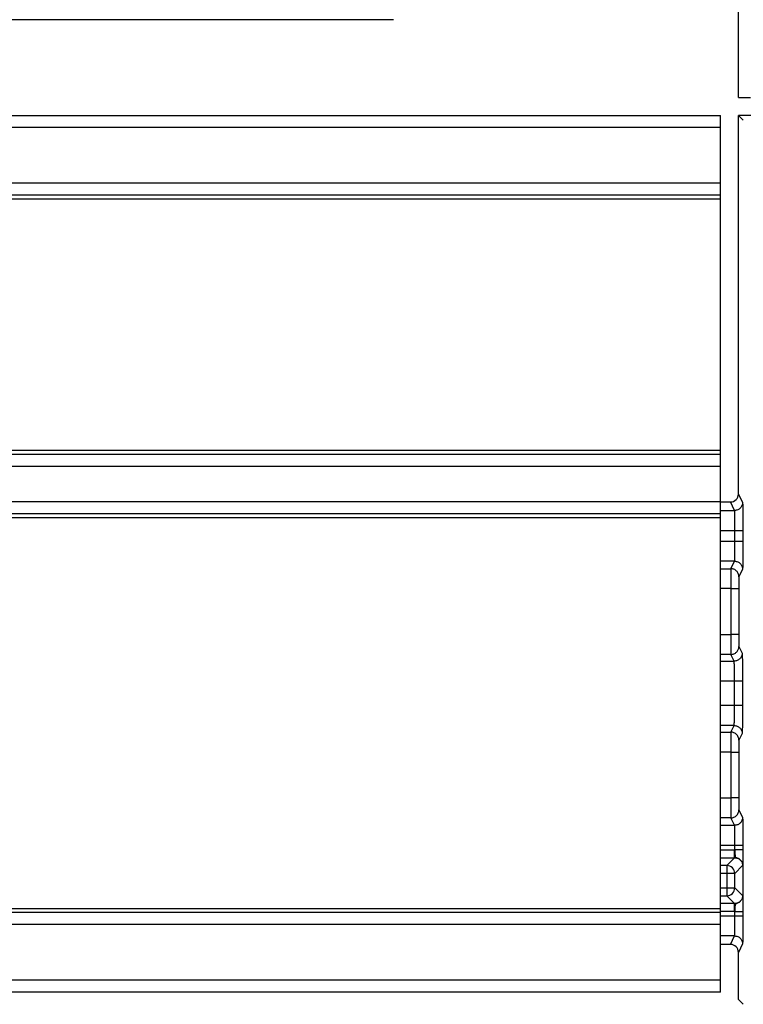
# Model space of a CAD drawing. Header units: millimetres. Extents: x 3270.998 to 3271.748, y 3280.937 to 3281.687.
# Tile 5 of 10: x 3271.707 to 3271.725, y 3280.938 to 3280.963. Entities that reach past the tile are written whole.
import ezdxf

# ---------------------------------------------------------------- set-up
doc = ezdxf.new("R2010")
doc.units = ezdxf.units.MM
doc.layers.add('SANINDUSA', color=3, linetype='Continuous')

msp = doc.modelspace()

# ---------------------------------------------------------------- linework, layer by layer
at = {"layer": 'SANINDUSA'}
for p, q in [((3271.725020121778, 3280.960756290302), (3271.725020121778, 3281.640756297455)), ((3271.716372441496, 3280.962706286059), (3271.699760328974, 3280.962706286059)), ((3271.725020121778, 3280.960756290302), (3271.725320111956, 3280.960756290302)), ((3271.044570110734, 3280.960306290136), (3271.72457010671, 3280.960306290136)), ((3271.72457010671, 3280.960006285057), (3271.72457010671, 3280.960306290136)), ((3271.725143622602, 3280.96018277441), (3271.725020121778, 3280.960306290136)), ((3271.734520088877, 3280.960306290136), (3271.725020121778, 3280.960306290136)), ((3271.725020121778, 3280.950806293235), (3271.725020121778, 3280.960306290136)), ((3271.044570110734, 3280.960006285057), (3271.72457010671, 3280.960006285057)), ((3271.72457010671, 3280.958606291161), (3271.72457010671, 3280.960006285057)), ((3271.72457010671, 3280.958606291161), (3271.044570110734, 3280.958606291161)), ((3271.72457010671, 3280.958306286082), (3271.72457010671, 3280.958606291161)), ((3271.72457010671, 3280.958306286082), (3271.044570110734, 3280.958306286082)), ((3271.72457010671, 3280.95820628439), (3271.72457010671, 3280.958306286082)), ((3271.72457010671, 3280.95820628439), (3271.044570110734, 3280.95820628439)), ((3271.72457010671, 3280.951906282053), (3271.72457010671, 3280.95820628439)), ((3271.044570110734, 3280.951906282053), (3271.72457010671, 3280.951906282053)), ((3271.72457010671, 3280.95180628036), (3271.72457010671, 3280.951906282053)), ((3271.044570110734, 3280.95180628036), (3271.72457010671, 3280.95180628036)), ((3271.72457010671, 3280.951506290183), (3271.72457010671, 3280.95180628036)), ((3271.044570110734, 3280.951506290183), (3271.72457010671, 3280.951506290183)), ((3271.72457010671, 3280.950606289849), (3271.72457010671, 3280.951506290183)), ((3271.725020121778, 3280.950806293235), (3271.725126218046, 3280.950594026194)), ((3271.72457010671, 3280.950606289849), (3271.044570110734, 3280.950606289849)), ((3271.72457010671, 3280.950306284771), (3271.72457010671, 3280.950606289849)), ((3271.72457010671, 3280.950606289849), (3271.724820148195, 3280.950606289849)), ((3271.72457010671, 3280.950394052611), (3271.724926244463, 3280.950394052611)), ((3271.724926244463, 3280.950394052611), (3271.724820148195, 3280.950606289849)), ((3271.72457010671, 3280.950306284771), (3271.044570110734, 3280.950306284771)), ((3271.72457010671, 3280.950206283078), (3271.044570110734, 3280.950206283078)), ((3271.72457010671, 3280.950206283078), (3271.72457010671, 3280.950306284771)), ((3271.72457010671, 3280.9404062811), (3271.72457010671, 3280.950206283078)), ((3271.72457010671, 3280.949894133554), (3271.724932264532, 3280.949894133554)), ((3271.724932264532, 3280.94961844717), (3271.724932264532, 3280.949894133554)), ((3271.725132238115, 3280.949894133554), (3271.725132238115, 3280.94961844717)), ((3271.724932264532, 3280.94961844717), (3271.72457010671, 3280.94961844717)), ((3271.724926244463, 3280.949118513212), (3271.72457010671, 3280.949118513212)), ((3271.72457010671, 3280.948932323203), (3271.724833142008, 3280.948932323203)), ((3271.724833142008, 3280.948932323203), (3271.724926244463, 3280.949118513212)), ((3271.725126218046, 3280.94891855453), (3271.725033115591, 3280.94873234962)), ((3271.724830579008, 3280.948432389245), (3271.72457010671, 3280.948432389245)), ((3271.724830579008, 3280.948432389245), (3271.724830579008, 3280.947280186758)), ((3271.725030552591, 3280.948432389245), (3271.725030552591, 3280.947280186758)), ((3271.72457010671, 3280.947280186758), (3271.724830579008, 3280.947280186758)), ((3271.725033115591, 3280.946980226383), (3271.725115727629, 3280.94681503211)), ((3271.724833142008, 3280.9467802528), (3271.72457010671, 3280.9467802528)), ((3271.724915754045, 3280.946615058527), (3271.724833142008, 3280.9467802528)), ((3271.72457010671, 3280.946615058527), (3271.724915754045, 3280.946615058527)), ((3271.72457010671, 3280.94611513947), (3271.72492171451, 3280.94611513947)), ((3271.72492171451, 3280.945497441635), (3271.72492171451, 3280.94611513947)), ((3271.725121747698, 3280.94611513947), (3271.725121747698, 3280.945497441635)), ((3271.72492171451, 3280.945497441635), (3271.72457010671, 3280.945497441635)), ((3271.724915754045, 3280.944997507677), (3271.72457010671, 3280.944997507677)), ((3271.724833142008, 3280.944832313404), (3271.724915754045, 3280.944997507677)), ((3271.72457010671, 3280.944832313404), (3271.724833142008, 3280.944832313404)), ((3271.725115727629, 3280.944797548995), (3271.725033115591, 3280.944632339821)), ((3271.724830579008, 3280.944332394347), (3271.72457010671, 3280.944332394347)), ((3271.724830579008, 3280.944332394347), (3271.724830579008, 3280.943180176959)), ((3271.725030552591, 3280.944332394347), (3271.725030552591, 3280.943180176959)), ((3271.72457010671, 3280.943180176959), (3271.724830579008, 3280.943180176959)), ((3271.725033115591, 3280.942880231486), (3271.725126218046, 3280.942694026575)), ((3271.724833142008, 3280.942680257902), (3271.72457010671, 3280.942680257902)), ((3271.72457010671, 3280.942494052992), (3271.724926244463, 3280.942494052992)), ((3271.724926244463, 3280.942494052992), (3271.724833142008, 3280.942680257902)), ((3271.72457010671, 3280.941994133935), (3271.724932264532, 3280.941994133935)), ((3271.724932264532, 3280.941881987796), (3271.724932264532, 3280.941994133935)), ((3271.725132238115, 3280.941994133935), (3271.725132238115, 3280.941881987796)), ((3271.72457010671, 3280.941882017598), (3271.724927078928, 3280.941882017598)), ((3271.72457010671, 3280.941682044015), (3271.724927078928, 3280.941682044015)), ((3271.724730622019, 3280.941485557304), (3271.72457010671, 3280.941485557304)), ((3271.724927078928, 3280.941682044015), (3271.724730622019, 3280.941485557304)), ((3271.724730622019, 3280.941485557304), (3271.724730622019, 3280.94128558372)), ((3271.725127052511, 3280.941482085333), (3271.724930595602, 3280.94128558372)), ((3271.725127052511, 3280.941482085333), (3271.725127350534, 3280.941465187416)), ((3271.725127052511, 3280.941482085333), (3271.725127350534, 3280.941465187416)), ((3271.724730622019, 3280.94128558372), (3271.72457010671, 3280.94128558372)), ((3271.724930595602, 3280.94128558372), (3271.724730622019, 3280.94128558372)), ((3271.724730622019, 3280.94128558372), (3271.724730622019, 3280.940926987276)), ((3271.724930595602, 3280.940926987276), (3271.724930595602, 3280.94128558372)), ((3271.725130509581, 3280.941427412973), (3271.725130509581, 3280.940785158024)), ((3271.72457010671, 3280.940926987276), (3271.724730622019, 3280.940926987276)), ((3271.724730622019, 3280.940926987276), (3271.724930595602, 3280.940926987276)), ((3271.724730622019, 3280.940926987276), (3271.724730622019, 3280.940727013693)), ((3271.724930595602, 3280.940926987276), (3271.725127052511, 3280.940730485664)), ((3271.72457010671, 3280.940727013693), (3271.724730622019, 3280.940727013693)), ((3271.724927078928, 3280.940530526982), (3271.72457010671, 3280.940530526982)), ((3271.724730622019, 3280.940727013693), (3271.724927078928, 3280.940530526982)), ((3271.044570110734, 3280.9404062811), (3271.72457010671, 3280.9404062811)), ((3271.72457010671, 3280.940306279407), (3271.044570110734, 3280.940306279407)), ((3271.72457010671, 3280.940306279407), (3271.72457010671, 3280.9404062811)), ((3271.724927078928, 3280.940330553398), (3271.72457010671, 3280.940330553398)), ((3271.72457010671, 3280.94000628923), (3271.72457010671, 3280.940306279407)), ((3271.724932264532, 3280.940218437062), (3271.724932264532, 3280.940330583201)), ((3271.725132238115, 3280.940330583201), (3271.725132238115, 3280.940218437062)), ((3271.72457010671, 3280.94000628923), (3271.044570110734, 3280.94000628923)), ((3271.724932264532, 3280.940218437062), (3271.72457010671, 3280.940218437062)), ((3271.72457010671, 3280.938606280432), (3271.72457010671, 3280.94000628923)), ((3271.724926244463, 3280.939718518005), (3271.72457010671, 3280.939718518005)), ((3271.724820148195, 3280.939506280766), (3271.72457010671, 3280.939506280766)), ((3271.724820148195, 3280.939506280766), (3271.724926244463, 3280.939718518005)), ((3271.725126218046, 3280.939518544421), (3271.725020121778, 3280.939306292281)), ((3271.725020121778, 3280.93812695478), (3271.725020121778, 3280.939306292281)), ((3271.72457010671, 3280.938606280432), (3271.044570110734, 3280.938606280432)), ((3271.72457010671, 3280.938306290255), (3271.72457010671, 3280.938606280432)), ((3271.72457010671, 3280.938306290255), (3271.044570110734, 3280.938306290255)), ((3271.725143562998, 3280.938003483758), (3271.725020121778, 3280.93812695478)), ((3271.725143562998, 3280.938003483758), (3271.725143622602, 3280.938003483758))]:
    msp.add_line(p, q, dxfattribs=at)
for centre, radius, start, end in [((3271.724730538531, 3280.941285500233), 0.0002000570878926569, 0.02391050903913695, 89.97608949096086), ((3271.724730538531, 3280.940927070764), 0.0002000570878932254, 270.0239105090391, 359.9760894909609)]:
    msp.add_arc(centre, radius, start, end, dxfattribs=at)
for centre, major_axis, ratio, start_param, end_param in [((3271.724820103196, 3280.950806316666), (8.945429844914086e-05, -0.0001789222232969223), 0.999809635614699, 5.819644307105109, 7.390288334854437), ((3271.724820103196, 3280.939306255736), (-8.945429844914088e-05, -0.0001789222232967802), 0.9998096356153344, 2.034489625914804, 3.605133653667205)]:
    msp.add_ellipse(centre, major_axis=major_axis, ratio=ratio, start_param=start_param, end_param=end_param, dxfattribs=at)
for points, knots in [([(3271.72506762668, 3280.950452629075), (3271.72505785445, 3280.950443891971), (3271.7250383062, 3280.950426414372), (3271.725003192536, 3280.950408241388), (3271.724965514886, 3280.950396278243), (3271.72493932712, 3280.950394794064), (3271.724926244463, 3280.950394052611)], [0, 0, 0, 0, 0.249906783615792, 0.4999105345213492, 0.750169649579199, 1, 1, 1, 1]), ([(3271.724930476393, 3280.950244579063), (3271.724930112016, 3280.950266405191), (3271.724929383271, 3280.950310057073), (3271.724928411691, 3280.950356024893), (3271.72492731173, 3280.950386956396), (3271.72492660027, 3280.950391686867), (3271.724926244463, 3280.950394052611)], [0, 0, 0, 0, 0.2500039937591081, 0.5000036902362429, 0.7499480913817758, 0.9999999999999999, 0.9999999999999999, 0.9999999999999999, 0.9999999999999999]), ([(3271.725126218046, 3280.950594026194), (3271.725125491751, 3280.950580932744), (3271.72512403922, 3280.9505547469), (3271.725112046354, 3280.950517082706), (3271.7250938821, 3280.950481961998), (3271.725076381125, 3280.950462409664), (3271.72506762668, 3280.950452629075)], [0, 0, 0, 0, 0.2499540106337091, 0.4998878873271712, 0.7498308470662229, 0.9999999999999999, 0.9999999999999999, 0.9999999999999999, 0.9999999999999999]), ([(3271.725126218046, 3280.950594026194), (3271.725126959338, 3280.950583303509), (3271.725128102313, 3280.950566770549), (3271.725129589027, 3280.950478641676), (3271.725130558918, 3280.9503882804), (3271.725131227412, 3280.950277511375), (3271.725132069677, 3280.950115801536), (3271.725132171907, 3280.949981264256), (3271.725132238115, 3280.949894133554)], [0, 0, 0, 0, 0.2397235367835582, 0.3696219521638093, 0.5000286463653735, 0.629924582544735, 0.7603271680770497, 1, 1, 1, 1]), ([(3271.724932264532, 3280.949894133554), (3271.724932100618, 3280.949926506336), (3271.724931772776, 3280.949991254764), (3271.724931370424, 3280.950084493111), (3271.724930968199, 3280.950171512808), (3271.724930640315, 3280.950220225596), (3271.724930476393, 3280.950244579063)], [0, 0, 0, 0, 0.2499821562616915, 0.4999864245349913, 0.7500232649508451, 1, 1, 1, 1]), ([(3271.724932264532, 3280.949894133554), (3271.724945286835, 3280.949894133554), (3271.724971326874, 3280.949894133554), (3271.725008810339, 3280.949894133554), (3271.725043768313, 3280.949894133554), (3271.725063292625, 3280.949894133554), (3271.725073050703, 3280.949894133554)], [0, 0, 0, 0, 0.2500104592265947, 0.4999332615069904, 0.7500710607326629, 1, 1, 1, 1]), ([(3271.725073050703, 3280.949894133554), (3271.725081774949, 3280.949894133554), (3271.725099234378, 3280.949894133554), (3271.725117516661, 3280.949894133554), (3271.725129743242, 3280.949894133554), (3271.725131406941, 3280.949894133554), (3271.725132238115, 3280.949894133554)], [0, 0, 0, 0, 0.2497671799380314, 0.4998474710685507, 0.7501266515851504, 1, 1, 1, 1]), ([(3271.724930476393, 3280.94926798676), (3271.724930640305, 3280.949292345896), (3271.724930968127, 3280.9493410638), (3271.724931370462, 3280.949428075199), (3271.724931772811, 3280.949521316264), (3271.724932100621, 3280.949586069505), (3271.724932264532, 3280.94961844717)], [0, 0, 0, 0, 0.2499980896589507, 0.4999924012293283, 0.7499881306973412, 1, 1, 1, 1]), ([(3271.725073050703, 3280.94961844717), (3271.725063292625, 3280.94961844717), (3271.725043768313, 3280.94961844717), (3271.725008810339, 3280.94961844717), (3271.724971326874, 3280.94961844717), (3271.724945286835, 3280.94961844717), (3271.724932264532, 3280.94961844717)], [0, 0, 0, 0, 0.2499289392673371, 0.5000667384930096, 0.7499895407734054, 1, 1, 1, 1]), ([(3271.725132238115, 3280.94961844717), (3271.725131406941, 3280.94961844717), (3271.725129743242, 3280.94961844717), (3271.725117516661, 3280.94961844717), (3271.725099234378, 3280.94961844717), (3271.725081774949, 3280.94961844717), (3271.725073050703, 3280.94961844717)], [0, 0, 0, 0, 0.2498733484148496, 0.5001525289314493, 0.7502328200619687, 1, 1, 1, 1]), ([(3271.725132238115, 3280.94961844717), (3271.725132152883, 3280.949531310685), (3271.725132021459, 3280.949396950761), (3271.725131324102, 3280.949235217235), (3271.725130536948, 3280.949124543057), (3271.725129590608, 3280.949034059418), (3271.725128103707, 3280.948945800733), (3271.725126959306, 3280.948929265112), (3271.725126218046, 3280.94891855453)], [0, 0, 0, 0, 0.2396854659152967, 0.3695825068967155, 0.4999721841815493, 0.6299064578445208, 0.7602801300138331, 1, 1, 1, 1]), ([(3271.724926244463, 3280.949118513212), (3271.724926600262, 3280.9491208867), (3271.724927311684, 3280.949125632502), (3271.724928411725, 3280.94915653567), (3271.724929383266, 3280.949202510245), (3271.724930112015, 3280.94924616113), (3271.724930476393, 3280.94926798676)], [0, 0, 0, 0, 0.2500581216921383, 0.4999926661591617, 0.7499941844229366, 0.9999999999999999, 0.9999999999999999, 0.9999999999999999, 0.9999999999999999]), ([(3271.724833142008, 3280.948932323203), (3271.724832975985, 3280.948929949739), (3271.724832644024, 3280.94892520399), (3271.724832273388, 3280.948894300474), (3271.724831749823, 3280.94884832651), (3271.724831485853, 3280.94880467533), (3271.724831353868, 3280.948782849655)], [0, 0, 0, 0, 0.2500580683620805, 0.4999918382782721, 0.7499949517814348, 1, 1, 1, 1]), ([(3271.724974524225, 3280.948873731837), (3271.724964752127, 3280.948882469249), (3271.724945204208, 3280.948899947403), (3271.724910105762, 3280.948918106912), (3271.724872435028, 3280.948930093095), (3271.724846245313, 3280.948931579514), (3271.724833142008, 3280.948932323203)], [0, 0, 0, 0, 0.2499019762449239, 0.4998991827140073, 0.7497882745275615, 1, 1, 1, 1]), ([(3271.724926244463, 3280.949118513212), (3271.72493932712, 3280.949117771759), (3271.724965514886, 3280.94911628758), (3271.725003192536, 3280.949104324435), (3271.7250383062, 3280.949086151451), (3271.72505785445, 3280.949068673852), (3271.72506762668, 3280.949059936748)], [0, 0, 0, 0, 0.249830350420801, 0.5000894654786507, 0.750093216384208, 1, 1, 1, 1]), ([(3271.72506762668, 3280.949059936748), (3271.725076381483, 3280.949050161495), (3271.72509388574, 3280.949030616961), (3271.725112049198, 3280.948995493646), (3271.725124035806, 3280.948957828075), (3271.725125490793, 3280.948931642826), (3271.725126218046, 3280.94891855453)], [0, 0, 0, 0, 0.2501150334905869, 0.5000772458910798, 0.7501212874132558, 1, 1, 1, 1]), ([(3271.724831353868, 3280.948782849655), (3271.724831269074, 3280.948758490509), (3271.724831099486, 3280.948709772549), (3271.724830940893, 3280.948622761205), (3271.724830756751, 3280.948529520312), (3271.724830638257, 3280.948464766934), (3271.724830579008, 3280.948432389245)], [0, 0, 0, 0, 0.2499979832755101, 0.4999925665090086, 0.7499885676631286, 1, 1, 1, 1]), ([(3271.725033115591, 3280.94873234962), (3271.725032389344, 3280.948745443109), (3271.725030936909, 3280.948771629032), (3271.725018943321, 3280.948809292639), (3271.725000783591, 3280.94884441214), (3271.72498327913, 3280.948863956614), (3271.724974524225, 3280.948873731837)], [0, 0, 0, 0, 0.2499723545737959, 0.4999245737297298, 0.7498858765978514, 0.9999999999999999, 0.9999999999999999, 0.9999999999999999, 0.9999999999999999]), ([(3271.725033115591, 3280.94873234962), (3271.725032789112, 3280.948727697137), (3271.725032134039, 3280.94871836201), (3271.725031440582, 3280.948658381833), (3271.725030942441, 3280.948596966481), (3271.725030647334, 3280.948527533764), (3271.725030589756, 3280.948469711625), (3271.725030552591, 3280.948432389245)], [0, 0, 0, 0, 0.2490189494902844, 0.499652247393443, 0.6284215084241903, 0.7601577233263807, 1, 1, 1, 1]), ([(3271.724830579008, 3280.948432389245), (3271.724843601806, 3280.948432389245), (3271.724869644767, 3280.948432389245), (3271.724907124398, 3280.948432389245), (3271.724942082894, 3280.948432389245), (3271.724961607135, 3280.948432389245), (3271.724971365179, 3280.948432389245)], [0, 0, 0, 0, 0.2499826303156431, 0.4999147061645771, 0.7500617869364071, 1, 1, 1, 1]), ([(3271.724971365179, 3280.948432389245), (3271.724980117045, 3280.948432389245), (3271.724997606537, 3280.948432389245), (3271.725015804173, 3280.948432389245), (3271.725028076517, 3280.948432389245), (3271.72502972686, 3280.948432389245), (3271.725030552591, 3280.948432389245)], [0, 0, 0, 0, 0.2502125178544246, 0.5000179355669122, 0.7498394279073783, 0.9999999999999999, 0.9999999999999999, 0.9999999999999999, 0.9999999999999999]), ([(3271.724830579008, 3280.947280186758), (3271.724830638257, 3280.94724780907), (3271.724830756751, 3280.947183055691), (3271.724830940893, 3280.947089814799), (3271.724831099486, 3280.947002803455), (3271.724831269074, 3280.946954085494), (3271.724831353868, 3280.946929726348)], [0, 0, 0, 0, 0.2500114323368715, 0.5000074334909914, 0.75000201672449, 1, 1, 1, 1]), ([(3271.724971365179, 3280.947280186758), (3271.724961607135, 3280.947280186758), (3271.724942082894, 3280.947280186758), (3271.724907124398, 3280.947280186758), (3271.724869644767, 3280.947280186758), (3271.724843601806, 3280.947280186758), (3271.724830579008, 3280.947280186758)], [0, 0, 0, 0, 0.2499382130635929, 0.5000852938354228, 0.7500173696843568, 1, 1, 1, 1]), ([(3271.725030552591, 3280.947280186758), (3271.72502972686, 3280.947280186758), (3271.725028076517, 3280.947280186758), (3271.725015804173, 3280.947280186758), (3271.724997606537, 3280.947280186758), (3271.724980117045, 3280.947280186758), (3271.724971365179, 3280.947280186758)], [0, 0, 0, 0, 0.2501605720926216, 0.4999820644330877, 0.7497874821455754, 1, 1, 1, 1]), ([(3271.725030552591, 3280.947280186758), (3271.725030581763, 3280.947241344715), (3271.725030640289, 3280.947163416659), (3271.72503117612, 3280.947080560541), (3271.7250317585, 3280.947029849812), (3271.725032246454, 3280.94699193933), (3271.725032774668, 3280.946984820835), (3271.725033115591, 3280.946980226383)], [0, 0, 0, 0, 0.249044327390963, 0.4996529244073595, 0.6284430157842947, 0.7601879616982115, 1, 1, 1, 1]), ([(3271.724831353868, 3280.946929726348), (3271.724831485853, 3280.946907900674), (3271.724831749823, 3280.946864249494), (3271.724832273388, 3280.94681827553), (3271.724832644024, 3280.946787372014), (3271.724832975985, 3280.946782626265), (3271.724833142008, 3280.9467802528)], [0, 0, 0, 0, 0.2500050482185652, 0.5000081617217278, 0.7499419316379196, 1, 1, 1, 1]), ([(3271.724974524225, 3280.946838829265), (3271.72498327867, 3280.946848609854), (3271.725000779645, 3280.946868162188), (3271.725018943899, 3280.946903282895), (3271.725030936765, 3280.946940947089), (3271.725032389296, 3280.946967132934), (3271.725033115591, 3280.946980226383)], [0, 0, 0, 0, 0.250169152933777, 0.5001121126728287, 0.7500459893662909, 0.9999999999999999, 0.9999999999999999, 0.9999999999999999, 0.9999999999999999]), ([(3271.724833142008, 3280.9467802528), (3271.724846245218, 3280.946780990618), (3271.724872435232, 3280.946782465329), (3271.724910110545, 3280.946794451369), (3271.724945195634, 3280.946812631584), (3271.724964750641, 3280.946830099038), (3271.724974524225, 3280.946838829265)], [0, 0, 0, 0, 0.2502086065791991, 0.5001039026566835, 0.7501521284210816, 1, 1, 1, 1]), ([(3271.725057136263, 3280.946673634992), (3271.725047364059, 3280.946664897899), (3271.725027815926, 3280.946647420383), (3271.724992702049, 3280.946629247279), (3271.724955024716, 3280.946617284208), (3271.724928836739, 3280.946615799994), (3271.724915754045, 3280.946615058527)], [0, 0, 0, 0, 0.2499085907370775, 0.4999124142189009, 0.750171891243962, 1, 1, 1, 1]), ([(3271.725115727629, 3280.94681503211), (3271.725114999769, 3280.946801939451), (3271.725113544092, 3280.946775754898), (3271.72510157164, 3280.946738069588), (3271.725083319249, 3280.946703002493), (3271.725065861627, 3280.946683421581), (3271.725057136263, 3280.946673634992)], [0, 0, 0, 0, 0.2499688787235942, 0.4999231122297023, 0.750060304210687, 1, 1, 1, 1]), ([(3271.725115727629, 3280.94681503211), (3271.725116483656, 3280.946804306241), (3271.72511764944, 3280.946787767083), (3271.725119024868, 3280.946699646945), (3271.725119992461, 3280.946609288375), (3271.725120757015, 3280.94649850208), (3271.725121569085, 3280.946336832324), (3271.725121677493, 3280.946202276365), (3271.725121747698, 3280.94611513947)], [0, 0, 0, 0, 0.2396766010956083, 0.369578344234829, 0.4999888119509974, 0.6298887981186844, 0.760320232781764, 1, 1, 1, 1]), ([(3271.724919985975, 3280.946465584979), (3271.724919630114, 3280.946487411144), (3271.724918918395, 3280.946531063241), (3271.724917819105, 3280.946577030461), (3271.724916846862, 3280.946607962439), (3271.72491611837, 3280.94661269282), (3271.724915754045, 3280.946615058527)], [0, 0, 0, 0, 0.2500039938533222, 0.5000053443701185, 0.7499480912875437, 1, 1, 1, 1]), ([(3271.72492171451, 3280.94611513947), (3271.72492157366, 3280.946147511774), (3271.724921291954, 3280.946212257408), (3271.724920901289, 3280.94630549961), (3271.724920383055, 3280.946392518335), (3271.724920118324, 3280.946441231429), (3271.724919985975, 3280.946465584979)], [0, 0, 0, 0, 0.2499927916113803, 0.4999935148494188, 0.7500275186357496, 0.9999999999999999, 0.9999999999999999, 0.9999999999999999, 0.9999999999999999]), ([(3271.72492171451, 3280.94611513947), (3271.72493473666, 3280.94611513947), (3271.724960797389, 3280.94611513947), (3271.724998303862, 3280.94611513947), (3271.725033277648, 3280.94611513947), (3271.725052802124, 3280.94611513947), (3271.725062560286, 3280.94611513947)], [0, 0, 0, 0, 0.2498911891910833, 0.5000976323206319, 0.7501532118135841, 0.9999999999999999, 0.9999999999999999, 0.9999999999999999, 0.9999999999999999]), ([(3271.725062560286, 3280.94611513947), (3271.725071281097, 3280.94611513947), (3271.725088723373, 3280.94611513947), (3271.725107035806, 3280.94611513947), (3271.725119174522, 3280.94611513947), (3271.725120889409, 3280.94611513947), (3271.725121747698, 3280.94611513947)], [0, 0, 0, 0, 0.2500024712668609, 0.5000236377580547, 0.7497651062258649, 1, 1, 1, 1]), ([(3271.724919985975, 3280.945146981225), (3271.724920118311, 3280.945171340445), (3271.724920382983, 3280.945220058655), (3271.724920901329, 3280.945307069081), (3271.724921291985, 3280.945400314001), (3271.724921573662, 3280.945465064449), (3271.72492171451, 3280.945497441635)], [0, 0, 0, 0, 0.2499938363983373, 0.4999853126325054, 0.7499774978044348, 1, 1, 1, 1]), ([(3271.725062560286, 3280.945497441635), (3271.725052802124, 3280.945497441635), (3271.725033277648, 3280.945497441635), (3271.724998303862, 3280.945497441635), (3271.724960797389, 3280.945497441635), (3271.72493473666, 3280.945497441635), (3271.72492171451, 3280.945497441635)], [0, 0, 0, 0, 0.2498467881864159, 0.4999023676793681, 0.7501088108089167, 1, 1, 1, 1]), ([(3271.725121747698, 3280.945497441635), (3271.725120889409, 3280.945497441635), (3271.725119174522, 3280.945497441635), (3271.725107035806, 3280.945497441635), (3271.725088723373, 3280.945497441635), (3271.725071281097, 3280.945497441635), (3271.725062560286, 3280.945497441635)], [0, 0, 0, 0, 0.250234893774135, 0.4999763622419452, 0.7499975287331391, 1, 1, 1, 1]), ([(3271.725121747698, 3280.945497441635), (3271.725121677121, 3280.945410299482), (3271.72512156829, 3280.94527592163), (3271.725120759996, 3280.945114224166), (3271.725119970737, 3280.945003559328), (3271.725119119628, 3280.94491301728), (3271.725117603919, 3280.944824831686), (3271.725116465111, 3280.944808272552), (3271.725115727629, 3280.944797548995)], [0, 0, 0, 0, 0.2396909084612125, 0.3696161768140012, 0.5000088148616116, 0.629903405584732, 0.7603285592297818, 1, 1, 1, 1]), ([(3271.724915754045, 3280.944997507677), (3271.724916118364, 3280.944999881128), (3271.724916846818, 3280.94500462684), (3271.72491781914, 3280.945035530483), (3271.724918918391, 3280.945081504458), (3271.724919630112, 3280.945125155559), (3271.724919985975, 3280.945146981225)], [0, 0, 0, 0, 0.2500581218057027, 0.4999910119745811, 0.7499941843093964, 1, 1, 1, 1]), ([(3271.724915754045, 3280.944997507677), (3271.724928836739, 3280.944996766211), (3271.724955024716, 3280.944995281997), (3271.724992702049, 3280.944983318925), (3271.725027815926, 3280.944965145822), (3271.725047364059, 3280.944947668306), (3271.725057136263, 3280.944938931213)], [0, 0, 0, 0, 0.2498281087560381, 0.5000875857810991, 0.7500914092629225, 1, 1, 1, 1]), ([(3271.725057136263, 3280.944938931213), (3271.725065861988, 3280.94492914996), (3271.7250833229, 3280.944909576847), (3271.725101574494, 3280.944874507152), (3271.725113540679, 3280.944836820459), (3271.725114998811, 3280.944810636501), (3271.725115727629, 3280.944797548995)], [0, 0, 0, 0, 0.249885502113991, 0.500041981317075, 0.7501064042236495, 1, 1, 1, 1]), ([(3271.724833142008, 3280.944832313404), (3271.724832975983, 3280.944829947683), (3271.724832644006, 3280.944825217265), (3271.724832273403, 3280.944794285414), (3271.724831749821, 3280.944748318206), (3271.724831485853, 3280.944704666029), (3271.724831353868, 3280.944682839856)], [0, 0, 0, 0, 0.250051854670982, 0.4999954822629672, 0.7499967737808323, 1, 1, 1, 1]), ([(3271.724974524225, 3280.94477373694), (3271.724964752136, 3280.94478247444), (3271.724945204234, 3280.944799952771), (3271.724910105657, 3280.944818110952), (3271.724872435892, 3280.944830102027), (3271.724846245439, 3280.944831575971), (3271.724833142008, 3280.944832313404)], [0, 0, 0, 0, 0.2499043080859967, 0.4999038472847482, 0.7497952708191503, 1, 1, 1, 1]), ([(3271.725033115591, 3280.944632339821), (3271.725032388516, 3280.944645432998), (3271.725030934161, 3280.94467162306), (3271.725018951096, 3280.944709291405), (3271.72500077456, 3280.944744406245), (3271.724983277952, 3280.944763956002), (3271.724974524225, 3280.94477373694)], [0, 0, 0, 0, 0.2499522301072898, 0.4999752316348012, 0.7498326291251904, 1, 1, 1, 1]), ([(3271.724831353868, 3280.944682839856), (3271.72483126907, 3280.94465848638), (3271.724831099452, 3280.944609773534), (3271.724830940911, 3280.944522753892), (3271.724830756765, 3280.944429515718), (3271.724830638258, 3280.944364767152), (3271.724830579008, 3280.944332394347)], [0, 0, 0, 0, 0.2499766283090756, 0.5000137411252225, 0.7500182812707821, 0.9999999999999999, 0.9999999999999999, 0.9999999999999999, 0.9999999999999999]), ([(3271.725033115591, 3280.944632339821), (3271.72503278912, 3280.944627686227), (3271.725032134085, 3280.944618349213), (3271.725031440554, 3280.944558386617), (3271.725030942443, 3280.944496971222), (3271.725030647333, 3280.944427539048), (3271.725030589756, 3280.944369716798), (3271.725030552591, 3280.944332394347)], [0, 0, 0, 0, 0.249023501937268, 0.4996431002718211, 0.628414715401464, 0.7601533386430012, 0.9999999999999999, 0.9999999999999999, 0.9999999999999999, 0.9999999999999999]), ([(3271.724830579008, 3280.944332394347), (3271.724843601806, 3280.944332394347), (3271.724869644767, 3280.944332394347), (3271.724907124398, 3280.944332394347), (3271.724942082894, 3280.944332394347), (3271.724961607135, 3280.944332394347), (3271.724971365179, 3280.944332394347)], [0, 0, 0, 0, 0.2499826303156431, 0.4999147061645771, 0.7500617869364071, 1, 1, 1, 1]), ([(3271.724971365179, 3280.944332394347), (3271.724980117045, 3280.944332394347), (3271.724997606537, 3280.944332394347), (3271.725015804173, 3280.944332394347), (3271.725028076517, 3280.944332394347), (3271.72502972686, 3280.944332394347), (3271.725030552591, 3280.944332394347)], [0, 0, 0, 0, 0.2502125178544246, 0.5000179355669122, 0.7498394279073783, 0.9999999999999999, 0.9999999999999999, 0.9999999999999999, 0.9999999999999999]), ([(3271.724830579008, 3280.943180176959), (3271.724830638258, 3280.943147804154), (3271.724830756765, 3280.943083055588), (3271.724830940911, 3280.942989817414), (3271.724831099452, 3280.942902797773), (3271.72483126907, 3280.942854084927), (3271.724831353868, 3280.94282973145)], [0, 0, 0, 0, 0.2499817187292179, 0.4999862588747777, 0.7500233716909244, 0.9999999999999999, 0.9999999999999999, 0.9999999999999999, 0.9999999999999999]), ([(3271.724971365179, 3280.943180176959), (3271.724961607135, 3280.943180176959), (3271.724942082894, 3280.943180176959), (3271.724907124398, 3280.943180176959), (3271.724869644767, 3280.943180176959), (3271.724843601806, 3280.943180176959), (3271.724830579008, 3280.943180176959)], [0, 0, 0, 0, 0.2499382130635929, 0.5000852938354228, 0.7500173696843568, 1, 1, 1, 1]), ([(3271.725030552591, 3280.943180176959), (3271.72502972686, 3280.943180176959), (3271.725028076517, 3280.943180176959), (3271.725015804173, 3280.943180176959), (3271.724997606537, 3280.943180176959), (3271.724980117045, 3280.943180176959), (3271.724971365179, 3280.943180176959)], [0, 0, 0, 0, 0.2501605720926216, 0.4999820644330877, 0.7497874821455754, 1, 1, 1, 1]), ([(3271.725030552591, 3280.943180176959), (3271.725030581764, 3280.943141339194), (3271.725030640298, 3280.943063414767), (3271.725031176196, 3280.942980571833), (3271.725031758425, 3280.942929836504), (3271.725032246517, 3280.942891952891), (3271.725032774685, 3280.94288482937), (3271.725033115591, 3280.942880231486)], [0, 0, 0, 0, 0.2490192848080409, 0.4996344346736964, 0.6284484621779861, 0.760181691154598, 1, 1, 1, 1]), ([(3271.724831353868, 3280.94282973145), (3271.724831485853, 3280.942807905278), (3271.724831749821, 3280.942764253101), (3271.724832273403, 3280.942718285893), (3271.724832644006, 3280.942687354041), (3271.724832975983, 3280.942682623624), (3271.724833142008, 3280.942680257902)], [0, 0, 0, 0, 0.2500032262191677, 0.5000045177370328, 0.749948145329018, 1, 1, 1, 1]), ([(3271.724833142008, 3280.942680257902), (3271.724846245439, 3280.942680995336), (3271.724872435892, 3280.94268246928), (3271.724910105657, 3280.942694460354), (3271.724945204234, 3280.942712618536), (3271.724964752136, 3280.942730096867), (3271.724974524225, 3280.942738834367)], [0, 0, 0, 0, 0.2502047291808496, 0.5000961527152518, 0.7500956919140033, 1, 1, 1, 1]), ([(3271.724974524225, 3280.942738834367), (3271.72498327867, 3280.942748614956), (3271.725000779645, 3280.94276816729), (3271.725018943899, 3280.942803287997), (3271.725030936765, 3280.942840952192), (3271.725032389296, 3280.942867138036), (3271.725033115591, 3280.942880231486)], [0, 0, 0, 0, 0.250169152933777, 0.5001121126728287, 0.7500459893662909, 0.9999999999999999, 0.9999999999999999, 0.9999999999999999, 0.9999999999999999]), ([(3271.72506762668, 3280.942552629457), (3271.72505785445, 3280.942543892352), (3271.7250383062, 3280.942526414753), (3271.725003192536, 3280.942508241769), (3271.724965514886, 3280.942496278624), (3271.72493932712, 3280.942494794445), (3271.724926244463, 3280.942494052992)], [0, 0, 0, 0, 0.249906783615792, 0.4999105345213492, 0.750169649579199, 1, 1, 1, 1]), ([(3271.724930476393, 3280.942344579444), (3271.724930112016, 3280.942366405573), (3271.724929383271, 3280.942410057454), (3271.724928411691, 3280.942456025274), (3271.72492731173, 3280.942486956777), (3271.72492660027, 3280.942491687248), (3271.724926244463, 3280.942494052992)], [0, 0, 0, 0, 0.2500039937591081, 0.5000036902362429, 0.7499480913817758, 0.9999999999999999, 0.9999999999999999, 0.9999999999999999, 0.9999999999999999]), ([(3271.725126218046, 3280.942694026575), (3271.725125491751, 3280.942680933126), (3271.72512403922, 3280.942654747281), (3271.725112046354, 3280.942617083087), (3271.7250938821, 3280.94258196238), (3271.725076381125, 3280.942562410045), (3271.72506762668, 3280.942552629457)], [0, 0, 0, 0, 0.2499540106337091, 0.4998878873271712, 0.7498308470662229, 0.9999999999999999, 0.9999999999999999, 0.9999999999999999, 0.9999999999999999]), ([(3271.725126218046, 3280.942694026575), (3271.725126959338, 3280.942683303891), (3271.725128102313, 3280.94266677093), (3271.725129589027, 3280.942578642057), (3271.725130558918, 3280.942488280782), (3271.725131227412, 3280.942377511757), (3271.725132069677, 3280.942215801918), (3271.725132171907, 3280.942081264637), (3271.725132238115, 3280.941994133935)], [0, 0, 0, 0, 0.2397235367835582, 0.3696219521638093, 0.5000286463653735, 0.629924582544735, 0.7603271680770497, 1, 1, 1, 1]), ([(3271.724932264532, 3280.941994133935), (3271.724932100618, 3280.942026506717), (3271.724931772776, 3280.942091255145), (3271.724931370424, 3280.942184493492), (3271.724930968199, 3280.94227151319), (3271.724930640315, 3280.942320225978), (3271.724930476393, 3280.942344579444)], [0, 0, 0, 0, 0.2499821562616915, 0.4999864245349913, 0.7500232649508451, 1, 1, 1, 1]), ([(3271.724932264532, 3280.941994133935), (3271.724945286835, 3280.941994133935), (3271.724971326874, 3280.941994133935), (3271.725008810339, 3280.941994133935), (3271.725043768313, 3280.941994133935), (3271.725063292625, 3280.941994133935), (3271.725073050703, 3280.941994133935)], [0, 0, 0, 0, 0.2500104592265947, 0.4999332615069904, 0.7500710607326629, 1, 1, 1, 1]), ([(3271.725073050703, 3280.941994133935), (3271.725081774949, 3280.941994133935), (3271.725099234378, 3280.941994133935), (3271.725117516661, 3280.941994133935), (3271.725129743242, 3280.941994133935), (3271.725131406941, 3280.941994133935), (3271.725132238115, 3280.941994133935)], [0, 0, 0, 0, 0.2497671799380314, 0.4998474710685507, 0.7501266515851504, 1, 1, 1, 1]), ([(3271.724927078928, 3280.941741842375), (3271.724927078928, 3280.941751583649), (3271.724927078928, 3280.941771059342), (3271.724927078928, 3280.941805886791), (3271.724927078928, 3280.94184316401), (3271.724927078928, 3280.941869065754), (3271.724927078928, 3280.941882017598)], [0, 0, 0, 0, 0.2500669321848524, 0.4999579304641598, 0.7499601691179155, 0.9999999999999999, 0.9999999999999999, 0.9999999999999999, 0.9999999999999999]), ([(3271.724927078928, 3280.941682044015), (3271.724927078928, 3280.941682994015), (3271.724927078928, 3280.941684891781), (3271.724927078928, 3280.941697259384), (3271.724927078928, 3280.941715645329), (3271.724927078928, 3280.941733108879), (3271.724927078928, 3280.941741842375)], [0, 0, 0, 0, 0.2502666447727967, 0.4999449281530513, 0.7499231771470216, 0.9999999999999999, 0.9999999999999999, 0.9999999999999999, 0.9999999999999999]), ([(3271.724932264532, 3280.941881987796), (3271.724932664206, 3280.941857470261), (3271.724933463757, 3280.94180842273), (3271.724934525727, 3280.941763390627), (3271.724936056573, 3280.941743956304), (3271.724936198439, 3280.941742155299)], [0, 0, 0, 0, 0.4755797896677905, 0.9514012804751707, 1, 1, 1, 1]), ([(3271.725073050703, 3280.941881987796), (3271.725063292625, 3280.941881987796), (3271.725043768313, 3280.941881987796), (3271.725008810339, 3280.941881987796), (3271.724971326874, 3280.941881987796), (3271.724945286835, 3280.941881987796), (3271.724932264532, 3280.941881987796)], [0, 0, 0, 0, 0.2499289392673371, 0.5000667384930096, 0.7499895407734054, 1, 1, 1, 1]), ([(3271.724936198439, 3280.941742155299), (3271.724937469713, 3280.941727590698), (3271.724939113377, 3280.941708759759), (3271.72494920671, 3280.94169422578), (3271.724959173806, 3280.941687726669), (3271.724973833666, 3280.941682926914), (3271.724996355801, 3280.941672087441), (3271.725034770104, 3280.941666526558), (3271.725067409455, 3280.941630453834), (3271.725095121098, 3280.941595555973), (3271.725112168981, 3280.941562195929), (3271.725128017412, 3280.941520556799), (3271.725127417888, 3280.941488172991), (3271.725126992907, 3280.941465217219)], [0, 0, 0, 0, 0.1596020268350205, 0.2063534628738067, 0.2596359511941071, 0.2935955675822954, 0.3491898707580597, 0.4466950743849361, 0.5694448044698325, 0.6817710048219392, 0.7705471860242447, 0.8373487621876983, 1, 1, 1, 1]), ([(3271.725132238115, 3280.941881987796), (3271.725131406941, 3280.941881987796), (3271.725129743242, 3280.941881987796), (3271.725117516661, 3280.941881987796), (3271.725099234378, 3280.941881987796), (3271.725081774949, 3280.941881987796), (3271.725073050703, 3280.941881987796)], [0, 0, 0, 0, 0.2498733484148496, 0.5001525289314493, 0.7502328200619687, 1, 1, 1, 1]), ([(3271.725132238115, 3280.941881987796), (3271.725132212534, 3280.941850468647), (3271.725132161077, 3280.941787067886), (3271.725131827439, 3280.941697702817), (3271.725131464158, 3280.941617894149), (3271.725130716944, 3280.941554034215), (3271.725130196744, 3280.941507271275), (3271.72512934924, 3280.941490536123), (3271.725129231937, 3280.941484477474), (3271.725129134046, 3280.941483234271), (3271.725129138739, 3280.941482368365), (3271.72512913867, 3280.941481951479), (3271.725129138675, 3280.941481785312), (3271.725129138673, 3280.941481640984), (3271.725129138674, 3280.94148147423), (3271.725129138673, 3280.941481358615), (3271.725129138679, 3280.941481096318), (3271.725129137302, 3280.941477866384), (3271.725129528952, 3280.941476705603), (3271.725129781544, 3280.941462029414), (3271.725130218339, 3280.941441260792), (3271.725130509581, 3280.941427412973)], [0, 0, 0, 0, 0.1253247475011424, 0.2520906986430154, 0.3766940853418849, 0.5044159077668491, 0.6275344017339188, 0.7559025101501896, 0.7673463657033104, 0.7740262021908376, 0.7757550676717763, 0.7760086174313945, 0.7762218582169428, 0.7764350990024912, 0.7766483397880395, 0.7768867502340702, 0.7771402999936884, 0.7778672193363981, 0.8114337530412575, 0.8742703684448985, 1, 1, 1, 1]), ([(3271.724927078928, 3280.941682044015), (3271.724940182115, 3280.941681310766), (3271.724966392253, 3280.941679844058), (3271.725004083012, 3280.941667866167), (3271.725039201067, 3280.941649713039), (3271.725058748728, 3280.941632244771), (3271.72506852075, 3280.941623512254)], [0, 0, 0, 0, 0.2501153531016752, 0.5003025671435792, 0.7501975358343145, 1, 1, 1, 1]), ([(3271.72506852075, 3280.941623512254), (3271.725077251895, 3280.941613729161), (3271.725094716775, 3280.941594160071), (3271.725112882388, 3280.941559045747), (3271.725124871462, 3280.941521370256), (3271.72512632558, 3280.941495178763), (3271.725127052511, 3280.941482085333)], [0, 0, 0, 0, 0.2499755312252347, 0.5000252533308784, 0.7500568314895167, 0.9999999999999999, 0.9999999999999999, 0.9999999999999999, 0.9999999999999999]), ([(3271.725127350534, 3280.941465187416), (3271.725128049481, 3280.94145947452), (3271.72512912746, 3280.941450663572), (3271.725129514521, 3280.941434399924), (3271.725130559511, 3280.941426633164), (3271.725130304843, 3280.941425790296), (3271.725130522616, 3280.941426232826), (3271.725130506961, 3280.941426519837), (3271.725130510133, 3280.941426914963), (3271.725130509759, 3280.94142725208), (3271.725130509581, 3280.941427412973)], [0, 0, 0, 0, 0.5516061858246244, 0.8507372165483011, 0.9581066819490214, 0.9858775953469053, 0.990527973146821, 0.9941014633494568, 0.997184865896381, 1, 1, 1, 1]), ([(3271.725130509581, 3280.940785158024), (3271.725130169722, 3280.940770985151), (3271.72512966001, 3280.94074972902), (3271.725129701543, 3280.940738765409), (3271.725129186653, 3280.940734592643), (3271.725128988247, 3280.940733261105), (3271.725129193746, 3280.940731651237), (3271.725129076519, 3280.94073123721), (3271.725129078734, 3280.940731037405), (3271.725129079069, 3280.940731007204)], [0, 0, 0, 0, 0.5558384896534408, 0.8336330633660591, 0.8499991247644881, 0.9722170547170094, 0.9901047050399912, 0.9985043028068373, 0.9999999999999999, 0.9999999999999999, 0.9999999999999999, 0.9999999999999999]), ([(3271.72506852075, 3280.940589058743), (3271.725058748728, 3280.940580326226), (3271.725039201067, 3280.940562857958), (3271.725004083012, 3280.94054470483), (3271.724966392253, 3280.940532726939), (3271.724940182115, 3280.94053126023), (3271.724927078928, 3280.940530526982)], [0, 0, 0, 0, 0.2498024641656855, 0.4996974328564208, 0.7498846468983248, 0.9999999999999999, 0.9999999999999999, 0.9999999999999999, 0.9999999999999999]), ([(3271.724927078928, 3280.940470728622), (3271.724927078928, 3280.940479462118), (3271.724927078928, 3280.940496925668), (3271.724927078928, 3280.940515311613), (3271.724927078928, 3280.940527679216), (3271.724927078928, 3280.940529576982), (3271.724927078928, 3280.940530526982)], [0, 0, 0, 0, 0.2500768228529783, 0.5000550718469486, 0.7497333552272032, 0.9999999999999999, 0.9999999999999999, 0.9999999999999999, 0.9999999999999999]), ([(3271.725070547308, 3280.940588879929), (3271.725066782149, 3280.940585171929), (3271.725049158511, 3280.940567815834), (3271.725018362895, 3280.940547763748), (3271.724984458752, 3280.940534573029), (3271.724967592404, 3280.940527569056), (3271.724953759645, 3280.940520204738), (3271.724943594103, 3280.940509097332), (3271.72493831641, 3280.940491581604), (3271.72493665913, 3280.940477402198), (3271.724935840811, 3280.940470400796)], [0, 0, 0, 0, 0.06619907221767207, 0.3098590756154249, 0.4570133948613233, 0.5206813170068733, 0.587360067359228, 0.740207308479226, 0.8717214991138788, 1, 1, 1, 1]), ([(3271.725127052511, 3280.940730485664), (3271.725126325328, 3280.940717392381), (3271.725124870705, 3280.940691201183), (3271.725112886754, 3280.940653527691), (3271.725094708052, 3280.940618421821), (3271.725077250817, 3280.94059884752), (3271.72506852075, 3280.940589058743)], [0, 0, 0, 0, 0.2499457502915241, 0.499979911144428, 0.7499484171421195, 1, 1, 1, 1]), ([(3271.725129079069, 3280.940731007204), (3271.725129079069, 3280.940730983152), (3271.725129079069, 3280.94073092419), (3271.725129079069, 3280.94073083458), (3271.725129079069, 3280.940730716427), (3271.725129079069, 3280.940730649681), (3271.725129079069, 3280.94073058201), (3271.725129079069, 3280.940730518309), (3271.725129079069, 3280.940730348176), (3271.725129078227, 3280.940701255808), (3271.725130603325, 3280.940688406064), (3271.725131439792, 3280.940594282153), (3271.725131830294, 3280.940515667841), (3271.725132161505, 3280.940425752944), (3271.725132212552, 3280.940362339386), (3271.725132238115, 3280.940330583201)], [0, 0, 0, 0, 0.0003306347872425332, 0.0008105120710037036, 0.0009939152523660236, 0.001070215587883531, 0.001146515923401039, 0.001329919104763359, 0.001513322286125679, 0.002120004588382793, 0.3519584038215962, 0.5136844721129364, 0.6760985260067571, 0.8377969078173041, 1, 1, 1, 1]), ([(3271.724927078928, 3280.940330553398), (3271.724927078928, 3280.940343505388), (3271.724927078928, 3280.940369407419), (3271.724927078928, 3280.940406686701), (3271.724927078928, 3280.940441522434), (3271.724927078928, 3280.940460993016), (3271.724927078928, 3280.940470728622)], [0, 0, 0, 0, 0.2500372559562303, 0.5000369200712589, 0.7500103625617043, 1, 1, 1, 1]), ([(3271.724935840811, 3280.940470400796), (3271.724935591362, 3280.94046757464), (3271.724934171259, 3280.94045148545), (3271.724933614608, 3280.940421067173), (3271.724932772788, 3280.940376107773), (3271.72493244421, 3280.940346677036), (3271.724932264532, 3280.940330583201)], [0, 0, 0, 0, 0.0754914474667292, 0.4297697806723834, 0.6881766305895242, 1, 1, 1, 1]), ([(3271.724932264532, 3280.940330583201), (3271.724945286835, 3280.940330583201), (3271.724971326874, 3280.940330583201), (3271.725008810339, 3280.940330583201), (3271.725043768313, 3280.940330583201), (3271.725063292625, 3280.940330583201), (3271.725073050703, 3280.940330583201)], [0, 0, 0, 0, 0.2500104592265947, 0.4999332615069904, 0.7500710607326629, 1, 1, 1, 1]), ([(3271.725073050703, 3280.940330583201), (3271.725081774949, 3280.940330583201), (3271.725099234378, 3280.940330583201), (3271.725117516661, 3280.940330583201), (3271.725129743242, 3280.940330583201), (3271.725131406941, 3280.940330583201), (3271.725132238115, 3280.940330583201)], [0, 0, 0, 0, 0.2497671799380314, 0.4998474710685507, 0.7501266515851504, 1, 1, 1, 1]), ([(3271.724930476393, 3280.939867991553), (3271.724930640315, 3280.939892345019), (3271.724930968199, 3280.939941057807), (3271.724931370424, 3280.940028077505), (3271.724931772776, 3280.940121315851), (3271.724932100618, 3280.940186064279), (3271.724932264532, 3280.940218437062)], [0, 0, 0, 0, 0.2499767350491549, 0.5000135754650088, 0.7500178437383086, 0.9999999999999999, 0.9999999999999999, 0.9999999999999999, 0.9999999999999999]), ([(3271.725073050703, 3280.940218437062), (3271.725063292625, 3280.940218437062), (3271.725043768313, 3280.940218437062), (3271.725008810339, 3280.940218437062), (3271.724971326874, 3280.940218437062), (3271.724945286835, 3280.940218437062), (3271.724932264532, 3280.940218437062)], [0, 0, 0, 0, 0.2499289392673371, 0.5000667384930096, 0.7499895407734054, 1, 1, 1, 1]), ([(3271.725132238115, 3280.940218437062), (3271.725131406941, 3280.940218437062), (3271.725129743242, 3280.940218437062), (3271.725117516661, 3280.940218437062), (3271.725099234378, 3280.940218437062), (3271.725081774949, 3280.940218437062), (3271.725073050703, 3280.940218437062)], [0, 0, 0, 0, 0.2498733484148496, 0.5001525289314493, 0.7502328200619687, 1, 1, 1, 1]), ([(3271.725132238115, 3280.940218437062), (3271.725132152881, 3280.940131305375), (3271.725132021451, 3280.939996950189), (3271.725131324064, 3280.939835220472), (3271.72513053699, 3280.939724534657), (3271.725129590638, 3280.93963404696), (3271.725128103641, 3280.939545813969), (3271.72512695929, 3280.93952926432), (3271.725126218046, 3280.939518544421)], [0, 0, 0, 0, 0.2396735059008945, 0.3695713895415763, 0.4999726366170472, 0.6299077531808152, 0.7602757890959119, 1, 1, 1, 1]), ([(3271.724926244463, 3280.939718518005), (3271.72492660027, 3280.939720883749), (3271.72492731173, 3280.93972561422), (3271.724928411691, 3280.939756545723), (3271.724929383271, 3280.939802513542), (3271.724930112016, 3280.939846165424), (3271.724930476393, 3280.939867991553)], [0, 0, 0, 0, 0.2500519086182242, 0.499996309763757, 0.7499960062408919, 0.9999999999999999, 0.9999999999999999, 0.9999999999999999, 0.9999999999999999]), ([(3271.724926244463, 3280.939718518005), (3271.72493932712, 3280.939717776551), (3271.724965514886, 3280.939716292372), (3271.725003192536, 3280.939704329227), (3271.7250383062, 3280.939686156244), (3271.72505785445, 3280.939668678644), (3271.72506762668, 3280.93965994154)], [0, 0, 0, 0, 0.249830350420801, 0.5000894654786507, 0.750093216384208, 1, 1, 1, 1]), ([(3271.72506762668, 3280.93965994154), (3271.725076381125, 3280.939650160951), (3271.7250938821, 3280.939630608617), (3271.725112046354, 3280.93959548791), (3271.72512403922, 3280.939557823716), (3271.725125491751, 3280.939531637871), (3271.725126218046, 3280.939518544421)], [0, 0, 0, 0, 0.250169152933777, 0.5001121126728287, 0.7500459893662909, 0.9999999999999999, 0.9999999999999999, 0.9999999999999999, 0.9999999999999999])]:
    msp.add_open_spline(points, degree=3, knots=knots, dxfattribs=at)

doc.saveas('drawing.dxf')
